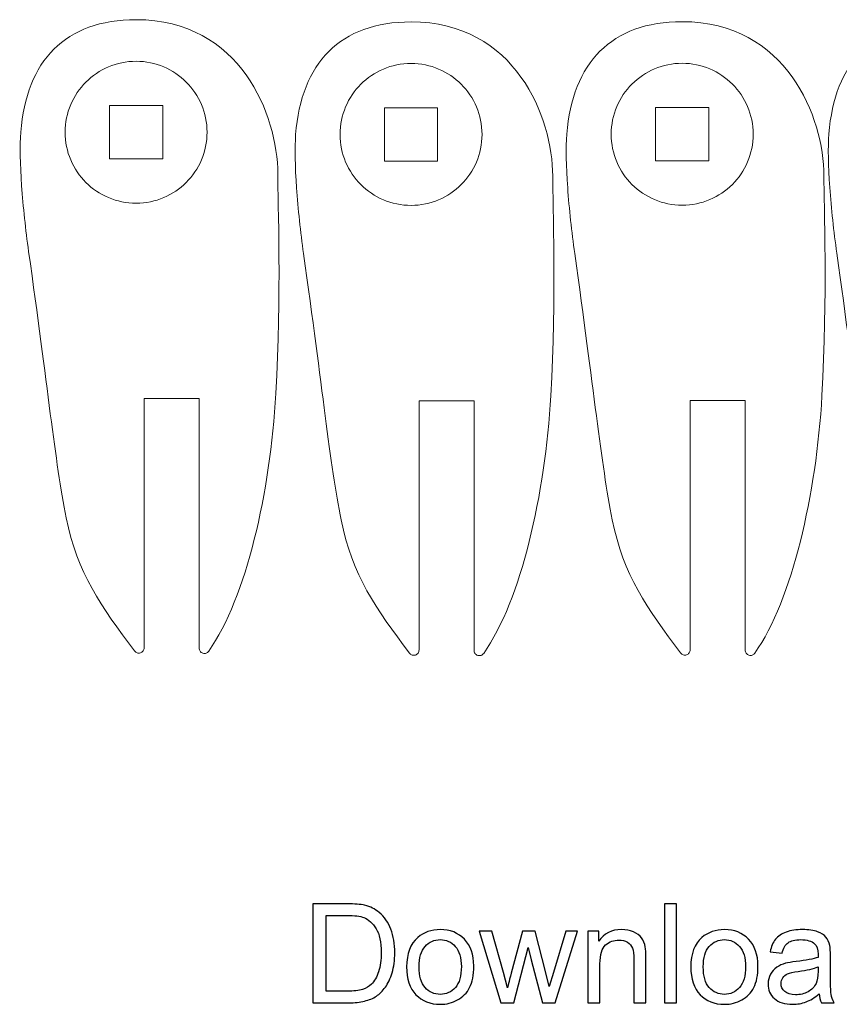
# Model space of a CAD drawing. Header units: millimetres. Extents: x -217 to 217, y -207 to 231.
# Tile 2 of 9: x -102 to -52, y -207 to -147. Entities that reach past the tile are written whole.
import ezdxf

# ---------------------------------------------------------------- set-up
doc = ezdxf.new("R2010")
doc.units = ezdxf.units.MM
doc.header["$MEASUREMENT"] = 0
doc.layers.add('Layer 1', color=7, linetype='Continuous')

msp = doc.modelspace()

# ---------------------------------------------------------------- linework, layer by layer
at = {"layer": 'Layer 1', "color": 250, "lineweight": 9}
for points, knots in [([(-90.7129, -185.7434), (-88.4133, -182.4609), (-86.9475, -176.0125), (-86.6015, -169.9544), (-86.2555, -163.8963), (-86.4848, -158.2278), (-86.4848, -156.5032), (-86.4848, -154.7016), (-87.0567, -152.3371), (-88.4279, -150.4228), (-89.7991, -148.5086), (-91.9695, -147.0449), (-95.1663, -147.0449), (-97.3409, -147.0449), (-99.0224, -147.6767), (-100.2034, -148.8548), (-101.3842, -150.0329), (-102.0645, -151.7574), (-102.2367, -153.9427), (-102.3004, -154.7521), (-102.2721, -155.922), (-102.1817, -157.2173), (-102.0912, -158.5125), (-101.9382, -159.9332), (-101.7526, -161.2442), (-100.5964, -169.408), (-100.1348, -174.1695), (-99.4505, -177.5699), (-98.7663, -180.9702), (-97.3139, -183.0111), (-95.264, -185.7337), (-95.2212, -185.7908), (-95.1635, -185.8308), (-95.1007, -185.8502), (-95.0378, -185.8694), (-94.9674, -185.8693), (-94.9001, -185.8471), (-94.8327, -185.825), (-94.7761, -185.7824), (-94.7377, -185.7291), (-94.6994, -185.6756), (-94.677, -185.6091), (-94.677, -185.5377)], [0, 0, 0, 0, 0.0714286, 0.0714286, 0.0714286, 0.1428571, 0.1428571, 0.1428571, 0.2142857, 0.2142857, 0.2142857, 0.2857143, 0.2857143, 0.2857143, 0.3571429, 0.3571429, 0.3571429, 0.4285714, 0.4285714, 0.4285714, 0.5, 0.5, 0.5, 0.5714286, 0.5714286, 0.5714286, 0.6428571, 0.6428571, 0.6428571, 0.7142857, 0.7142857, 0.7142857, 0.7857143, 0.7857143, 0.7857143, 0.8571429, 0.8571429, 0.8571429, 0.9285714, 0.9285714, 0.9285714, 1, 1, 1, 1]), ([(-73.8661, -185.878), (-71.5665, -182.5955), (-70.1007, -176.1471), (-69.7547, -170.089), (-69.4087, -164.0309), (-69.6379, -158.3624), (-69.6379, -156.6378), (-69.6379, -154.8362), (-70.2098, -152.4717), (-71.5811, -150.5575), (-72.9523, -148.6432), (-75.1227, -147.1795), (-78.3194, -147.1795), (-80.494, -147.1795), (-82.1756, -147.8113), (-83.3565, -148.9894), (-84.5374, -150.1675), (-85.2177, -151.892), (-85.3898, -154.0773), (-85.4535, -154.8867), (-85.4253, -156.0566), (-85.3348, -157.3519), (-85.2443, -158.6471), (-85.0913, -160.0678), (-84.9057, -161.3788), (-83.7496, -169.5426), (-83.2879, -174.3041), (-82.6037, -177.7045), (-81.9194, -181.1048), (-80.4671, -183.1457), (-78.4172, -185.8683), (-78.3743, -185.9254), (-78.3167, -185.9654), (-78.2538, -185.9848), (-78.191, -186.004), (-78.1205, -186.0039), (-78.0532, -185.9817), (-77.9858, -185.9596), (-77.9293, -185.917), (-77.8909, -185.8637), (-77.8525, -185.8102), (-77.8301, -185.7437), (-77.8301, -185.6723)], [0, 0, 0, 0, 0.0714286, 0.0714286, 0.0714286, 0.1428571, 0.1428571, 0.1428571, 0.2142857, 0.2142857, 0.2142857, 0.2857143, 0.2857143, 0.2857143, 0.3571429, 0.3571429, 0.3571429, 0.4285714, 0.4285714, 0.4285714, 0.5, 0.5, 0.5, 0.5714286, 0.5714286, 0.5714286, 0.6428571, 0.6428571, 0.6428571, 0.7142857, 0.7142857, 0.7142857, 0.7857143, 0.7857143, 0.7857143, 0.8571429, 0.8571429, 0.8571429, 0.9285714, 0.9285714, 0.9285714, 1, 1, 1, 1]), ([(-57.2507, -185.8661), (-54.9511, -182.5835), (-53.4853, -176.1352), (-53.1393, -170.0771), (-52.7933, -164.0189), (-53.0225, -158.3504), (-53.0225, -156.6258), (-53.0225, -154.8242), (-53.5945, -152.4597), (-54.9657, -150.5455), (-56.3369, -148.6313), (-58.5073, -147.1675), (-61.704, -147.1675), (-63.8787, -147.1675), (-65.5602, -147.7994), (-66.7412, -148.9775), (-67.922, -150.1556), (-68.6023, -151.8801), (-68.7745, -154.0654), (-68.8382, -154.8748), (-68.8099, -156.0446), (-68.7194, -157.34), (-68.629, -158.6352), (-68.476, -160.0559), (-68.2904, -161.3668), (-67.1342, -169.5307), (-66.6726, -174.2922), (-65.9883, -177.6925), (-65.3041, -181.0928), (-63.8517, -183.1337), (-61.8018, -185.8564), (-61.7589, -185.9135), (-61.7013, -185.9535), (-61.6385, -185.9728), (-61.5756, -185.9921), (-61.5052, -185.992), (-61.4379, -185.9698), (-61.3704, -185.9476), (-61.3139, -185.9051), (-61.2755, -185.8517), (-61.2371, -185.7982), (-61.2147, -185.7318), (-61.2147, -185.6603)], [0, 0, 0, 0, 0.0714286, 0.0714286, 0.0714286, 0.1428571, 0.1428571, 0.1428571, 0.2142857, 0.2142857, 0.2142857, 0.2857143, 0.2857143, 0.2857143, 0.3571429, 0.3571429, 0.3571429, 0.4285714, 0.4285714, 0.4285714, 0.5, 0.5, 0.5, 0.5714286, 0.5714286, 0.5714286, 0.6428571, 0.6428571, 0.6428571, 0.7142857, 0.7142857, 0.7142857, 0.7857143, 0.7857143, 0.7857143, 0.8571429, 0.8571429, 0.8571429, 0.9285714, 0.9285714, 0.9285714, 1, 1, 1, 1]), ([(-41.1906, -185.8472), (-38.8911, -182.5647), (-37.4252, -176.1164), (-37.0792, -170.0582), (-36.7333, -164.0001), (-36.9625, -158.3316), (-36.9625, -156.607), (-36.9625, -154.8054), (-37.5344, -152.4409), (-38.9056, -150.5267), (-40.2768, -148.6125), (-42.4472, -147.1487), (-45.644, -147.1487), (-47.8186, -147.1487), (-49.5002, -147.7805), (-50.6811, -148.9587), (-51.8619, -150.1368), (-52.5423, -151.8613), (-52.7144, -154.0466), (-52.7781, -154.856), (-52.7498, -156.0258), (-52.6594, -157.3211), (-52.5689, -158.6164), (-52.4159, -160.0371), (-52.2303, -161.348), (-51.0742, -169.5119), (-50.6125, -174.2734), (-49.9282, -177.6737), (-49.244, -181.074), (-47.7917, -183.1149), (-45.7417, -185.8376), (-45.6989, -185.8947), (-45.6413, -185.9347), (-45.5784, -185.954), (-45.5156, -185.9733), (-45.4451, -185.9732), (-45.3778, -185.951), (-45.3104, -185.9288), (-45.2538, -185.8863), (-45.2155, -185.8329), (-45.1771, -185.7794), (-45.1547, -185.713), (-45.1547, -185.6415)], [0, 0, 0, 0, 0.0714286, 0.0714286, 0.0714286, 0.1428571, 0.1428571, 0.1428571, 0.2142857, 0.2142857, 0.2142857, 0.2857143, 0.2857143, 0.2857143, 0.3571429, 0.3571429, 0.3571429, 0.4285714, 0.4285714, 0.4285714, 0.5, 0.5, 0.5, 0.5714286, 0.5714286, 0.5714286, 0.6428571, 0.6428571, 0.6428571, 0.7142857, 0.7142857, 0.7142857, 0.7857143, 0.7857143, 0.7857143, 0.8571429, 0.8571429, 0.8571429, 0.9285714, 0.9285714, 0.9285714, 1, 1, 1, 1]), ([(-95.1663, -149.5934), (-96.3673, -149.5934), (-97.4546, -150.0802), (-98.2417, -150.8673), (-99.0287, -151.6543), (-99.5155, -152.7417), (-99.5155, -153.9427), (-99.5155, -155.1438), (-99.0287, -156.2312), (-98.2417, -157.0182), (-97.4547, -157.8052), (-96.3673, -158.292), (-95.1663, -158.292), (-93.9652, -158.292), (-92.8778, -157.8052), (-92.0908, -157.0182), (-91.3038, -156.2312), (-90.817, -155.1438), (-90.817, -153.9427), (-90.817, -152.7417), (-91.3038, -151.6543), (-92.0908, -150.8673), (-92.8779, -150.0802), (-93.9652, -149.5934), (-95.1663, -149.5934)], [0, 0, 0, 0, 0.125, 0.125, 0.125, 0.25, 0.25, 0.25, 0.375, 0.375, 0.375, 0.5, 0.5, 0.5, 0.625, 0.625, 0.625, 0.75, 0.75, 0.75, 0.875, 0.875, 0.875, 1, 1, 1, 1]), ([(-78.3194, -149.7281), (-79.5205, -149.7281), (-80.6078, -150.2148), (-81.3949, -151.002), (-82.1819, -151.789), (-82.6687, -152.8763), (-82.6687, -154.0773), (-82.6687, -155.2784), (-82.1819, -156.3658), (-81.3949, -157.1528), (-80.6079, -157.9398), (-79.5205, -158.4266), (-78.3194, -158.4266), (-77.1183, -158.4266), (-76.0309, -157.9398), (-75.2439, -157.1528), (-74.4569, -156.3658), (-73.9701, -155.2784), (-73.9701, -154.0773), (-73.9701, -152.8763), (-74.4569, -151.789), (-75.2439, -151.002), (-76.031, -150.2148), (-77.1183, -149.7281), (-78.3194, -149.7281)], [0, 0, 0, 0, 0.125, 0.125, 0.125, 0.25, 0.25, 0.25, 0.375, 0.375, 0.375, 0.5, 0.5, 0.5, 0.625, 0.625, 0.625, 0.75, 0.75, 0.75, 0.875, 0.875, 0.875, 1, 1, 1, 1]), ([(-61.704, -149.7161), (-62.9051, -149.7161), (-63.9924, -150.2029), (-64.7795, -150.99), (-65.5665, -151.777), (-66.0533, -152.8643), (-66.0533, -154.0654), (-66.0533, -155.2664), (-65.5665, -156.3539), (-64.7795, -157.1409), (-63.9925, -157.9279), (-62.9051, -158.4147), (-61.704, -158.4147), (-60.503, -158.4147), (-59.4156, -157.9279), (-58.6286, -157.1409), (-57.8415, -156.3539), (-57.3548, -155.2664), (-57.3548, -154.0654), (-57.3548, -152.8643), (-57.8415, -151.777), (-58.6286, -150.99), (-59.4157, -150.2029), (-60.503, -149.7161), (-61.704, -149.7161)], [0, 0, 0, 0, 0.125, 0.125, 0.125, 0.25, 0.25, 0.25, 0.375, 0.375, 0.375, 0.5, 0.5, 0.5, 0.625, 0.625, 0.625, 0.75, 0.75, 0.75, 0.875, 0.875, 0.875, 1, 1, 1, 1]), ([(-96.7972, -152.3117), (-96.7972, -152.3117), (-95.1663, -152.3117), (-95.1663, -152.3117), (-95.1663, -152.3117), (-93.5353, -152.3117), (-93.5353, -152.3117), (-93.5353, -152.3117), (-93.5353, -153.9427), (-93.5353, -153.9427), (-93.5353, -153.9427), (-93.5353, -155.5737), (-93.5353, -155.5737), (-93.5353, -155.5737), (-95.1663, -155.5737), (-95.1663, -155.5737), (-95.1663, -155.5737), (-96.7972, -155.5737), (-96.7972, -155.5737), (-96.7972, -155.5737), (-96.7972, -153.9427), (-96.7972, -153.9427), (-96.7972, -153.9427), (-96.7972, -152.3117), (-96.7972, -152.3117)], [0, 0, 0, 0, 0.125, 0.125, 0.125, 0.25, 0.25, 0.25, 0.375, 0.375, 0.375, 0.5, 0.5, 0.5, 0.625, 0.625, 0.625, 0.75, 0.75, 0.75, 0.875, 0.875, 0.875, 1, 1, 1, 1]), ([(-79.9504, -152.4464), (-79.9504, -152.4464), (-78.3194, -152.4464), (-78.3194, -152.4464), (-78.3194, -152.4464), (-76.6884, -152.4464), (-76.6884, -152.4464), (-76.6884, -152.4464), (-76.6884, -154.0773), (-76.6884, -154.0773), (-76.6884, -154.0773), (-76.6884, -155.7083), (-76.6884, -155.7083), (-76.6884, -155.7083), (-78.3194, -155.7083), (-78.3194, -155.7083), (-78.3194, -155.7083), (-79.9504, -155.7083), (-79.9504, -155.7083), (-79.9504, -155.7083), (-79.9504, -154.0773), (-79.9504, -154.0773), (-79.9504, -154.0773), (-79.9504, -152.4464), (-79.9504, -152.4464)], [0, 0, 0, 0, 0.125, 0.125, 0.125, 0.25, 0.25, 0.25, 0.375, 0.375, 0.375, 0.5, 0.5, 0.5, 0.625, 0.625, 0.625, 0.75, 0.75, 0.75, 0.875, 0.875, 0.875, 1, 1, 1, 1]), ([(-63.335, -152.4344), (-63.335, -152.4344), (-61.704, -152.4344), (-61.704, -152.4344), (-61.704, -152.4344), (-60.0731, -152.4344), (-60.0731, -152.4344), (-60.0731, -152.4344), (-60.0731, -154.0654), (-60.0731, -154.0654), (-60.0731, -154.0654), (-60.0731, -155.6964), (-60.0731, -155.6964), (-60.0731, -155.6964), (-61.704, -155.6964), (-61.704, -155.6964), (-61.704, -155.6964), (-63.335, -155.6964), (-63.335, -155.6964), (-63.335, -155.6964), (-63.335, -154.0654), (-63.335, -154.0654), (-63.335, -154.0654), (-63.335, -152.4344), (-63.335, -152.4344)], [0, 0, 0, 0, 0.125, 0.125, 0.125, 0.25, 0.25, 0.25, 0.375, 0.375, 0.375, 0.5, 0.5, 0.5, 0.625, 0.625, 0.625, 0.75, 0.75, 0.75, 0.875, 0.875, 0.875, 1, 1, 1, 1]), ([(-94.677, -185.5377), (-94.677, -185.5377), (-94.677, -170.2611), (-94.677, -170.2611), (-94.677, -170.2611), (-91.3063, -170.2611), (-91.3063, -170.2611), (-91.3063, -170.2611), (-91.3063, -185.5561), (-91.3063, -185.5561)], [0, 0, 0, 0, 0.3333333, 0.3333333, 0.3333333, 0.6666667, 0.6666667, 0.6666667, 1, 1, 1, 1]), ([(-77.8301, -185.6723), (-77.8301, -185.6723), (-77.8301, -170.3958), (-77.8301, -170.3958), (-77.8301, -170.3958), (-74.4594, -170.3958), (-74.4594, -170.3958), (-74.4594, -170.3958), (-74.4594, -185.6907), (-74.4594, -185.6907)], [0, 0, 0, 0, 0.3333333, 0.3333333, 0.3333333, 0.6666667, 0.6666667, 0.6666667, 1, 1, 1, 1]), ([(-61.2147, -185.6603), (-61.2147, -185.6603), (-61.2147, -170.3838), (-61.2147, -170.3838), (-61.2147, -170.3838), (-57.844, -170.3838), (-57.844, -170.3838), (-57.844, -170.3838), (-57.844, -185.6787), (-57.844, -185.6787)], [0, 0, 0, 0, 0.3333333, 0.3333333, 0.3333333, 0.6666667, 0.6666667, 0.6666667, 1, 1, 1, 1]), ([(-91.3063, -185.5561), (-91.3063, -185.6276), (-91.2833, -185.6958), (-91.244, -185.7496), (-91.2047, -185.8034), (-91.1471, -185.8455), (-91.0781, -185.8673), (-91.0092, -185.889), (-90.9385, -185.8876), (-90.8749, -185.8661), (-90.8113, -185.8445), (-90.7538, -185.8017), (-90.7129, -185.7434)], [0, 0, 0, 0, 0.25, 0.25, 0.25, 0.5, 0.5, 0.5, 0.75, 0.75, 0.75, 1, 1, 1, 1]), ([(-74.4594, -185.6907), (-74.4594, -185.7622), (-74.4365, -185.8304), (-74.3971, -185.8842), (-74.3579, -185.938), (-74.3002, -185.9801), (-74.2313, -186.0019), (-74.1624, -186.0236), (-74.0917, -186.0222), (-74.0281, -186.0007), (-73.9645, -185.9791), (-73.9069, -185.9363), (-73.8661, -185.878)], [0, 0, 0, 0, 0.25, 0.25, 0.25, 0.5, 0.5, 0.5, 0.75, 0.75, 0.75, 1, 1, 1, 1]), ([(-57.844, -185.6787), (-57.844, -185.7503), (-57.8211, -185.8184), (-57.7817, -185.8723), (-57.7425, -185.9261), (-57.6849, -185.9682), (-57.6159, -185.9899), (-57.547, -186.0116), (-57.4763, -186.0102), (-57.4127, -185.9887), (-57.3491, -185.9672), (-57.2916, -185.9243), (-57.2507, -185.8661)], [0, 0, 0, 0, 0.25, 0.25, 0.25, 0.5, 0.5, 0.5, 0.75, 0.75, 0.75, 1, 1, 1, 1])]:
    msp.add_open_spline(points, degree=3, knots=knots, dxfattribs=at)
at = {"layer": 'Layer 1', "color": 250}
for points, knots in [([(-84.3303, -207.2944), (-84.3303, -207.2944), (-84.3303, -201.2322), (-84.3303, -201.2322), (-84.3303, -201.2322), (-82.2418, -201.2322), (-82.2418, -201.2322), (-81.7705, -201.2322), (-81.4107, -201.2605), (-81.1623, -201.3183), (-80.8152, -201.3988), (-80.5188, -201.5441), (-80.2733, -201.7529), (-79.953, -202.0239), (-79.7145, -202.3682), (-79.5565, -202.7887), (-79.397, -203.2092), (-79.318, -203.6904), (-79.318, -204.2309), (-79.318, -204.6909), (-79.3716, -205.0987), (-79.4788, -205.4543), (-79.5861, -205.8099), (-79.7244, -206.1048), (-79.8923, -206.3377), (-80.0616, -206.5705), (-80.2451, -206.7539), (-80.4455, -206.8866), (-80.6444, -207.0206), (-80.8857, -207.1222), (-81.168, -207.1914), (-81.4516, -207.2605), (-81.7761, -207.2944), (-82.143, -207.2944), (-82.143, -207.2944), (-84.3303, -207.2944), (-84.3303, -207.2944)], [0, 0, 0, 0, 0.0833333, 0.0833333, 0.0833333, 0.1666667, 0.1666667, 0.1666667, 0.25, 0.25, 0.25, 0.3333333, 0.3333333, 0.3333333, 0.4166667, 0.4166667, 0.4166667, 0.5, 0.5, 0.5, 0.5833333, 0.5833333, 0.5833333, 0.6666667, 0.6666667, 0.6666667, 0.75, 0.75, 0.75, 0.8333333, 0.8333333, 0.8333333, 0.9166667, 0.9166667, 0.9166667, 1, 1, 1, 1]), ([(-62.7937, -207.2944), (-62.7937, -207.2944), (-62.7937, -201.2322), (-62.7937, -201.2322), (-62.7937, -201.2322), (-62.0487, -201.2322), (-62.0487, -201.2322), (-62.0487, -201.2322), (-62.0487, -207.2944), (-62.0487, -207.2944), (-62.0487, -207.2944), (-62.7937, -207.2944), (-62.7937, -207.2944)], [0, 0, 0, 0, 0.25, 0.25, 0.25, 0.5, 0.5, 0.5, 0.75, 0.75, 0.75, 1, 1, 1, 1]), ([(-83.5259, -206.5832), (-83.5259, -206.5832), (-82.2333, -206.5832), (-82.2333, -206.5832), (-81.834, -206.5832), (-81.5207, -206.5465), (-81.2935, -206.4717), (-81.0664, -206.3969), (-80.8857, -206.2925), (-80.7503, -206.157), (-80.5612, -205.9665), (-80.413, -205.7097), (-80.3072, -205.388), (-80.2013, -205.0662), (-80.1477, -204.6768), (-80.1477, -204.2182), (-80.1477, -203.5832), (-80.2521, -203.0949), (-80.4596, -202.7534), (-80.667, -202.4119), (-80.9196, -202.1833), (-81.2173, -202.0676), (-81.4318, -201.9844), (-81.7776, -201.9434), (-82.2545, -201.9434), (-82.2545, -201.9434), (-83.5259, -201.9434), (-83.5259, -201.9434), (-83.5259, -201.9434), (-83.5259, -206.5832), (-83.5259, -206.5832)], [0, 0, 0, 0, 0.1, 0.1, 0.1, 0.2, 0.2, 0.2, 0.3, 0.3, 0.3, 0.4, 0.4, 0.4, 0.5, 0.5, 0.5, 0.6, 0.6, 0.6, 0.7, 0.7, 0.7, 0.8, 0.8, 0.8, 0.9, 0.9, 0.9, 1, 1, 1, 1]), ([(-78.5884, -205.0973), (-78.5884, -204.2859), (-78.3626, -203.6848), (-77.9097, -203.2939), (-77.5329, -202.9693), (-77.0714, -202.807), (-76.5282, -202.807), (-75.9256, -202.807), (-75.4317, -203.0046), (-75.0479, -203.3997), (-74.6655, -203.7934), (-74.4736, -204.3395), (-74.4736, -205.0352), (-74.4736, -205.5996), (-74.5582, -206.0427), (-74.7276, -206.3659), (-74.8969, -206.689), (-75.1439, -206.9402), (-75.4684, -207.1194), (-75.7916, -207.2986), (-76.1458, -207.3875), (-76.5282, -207.3875), (-77.1434, -207.3875), (-77.6401, -207.1914), (-78.0197, -206.7977), (-78.3993, -206.404), (-78.5884, -205.8367), (-78.5884, -205.0973)], [0, 0, 0, 0, 0.1111111, 0.1111111, 0.1111111, 0.2222222, 0.2222222, 0.2222222, 0.3333333, 0.3333333, 0.3333333, 0.4444444, 0.4444444, 0.4444444, 0.5555556, 0.5555556, 0.5555556, 0.6666667, 0.6666667, 0.6666667, 0.7777778, 0.7777778, 0.7777778, 0.8888889, 0.8888889, 0.8888889, 1, 1, 1, 1]), ([(-72.8099, -207.2944), (-72.8099, -207.2944), (-74.1377, -202.9002), (-74.1377, -202.9002), (-74.1377, -202.9002), (-73.3588, -202.9002), (-73.3588, -202.9002), (-73.3588, -202.9002), (-72.6575, -205.436), (-72.6575, -205.436), (-72.6575, -205.436), (-72.4091, -206.38), (-72.4091, -206.38), (-72.3992, -206.3334), (-72.323, -206.0315), (-72.1819, -205.4741), (-72.1819, -205.4741), (-71.4862, -202.9002), (-71.4862, -202.9002), (-71.4862, -202.9002), (-70.7228, -202.9002), (-70.7228, -202.9002), (-70.7228, -202.9002), (-70.061, -205.4515), (-70.061, -205.4515), (-70.061, -205.4515), (-69.8451, -206.2883), (-69.8451, -206.2883), (-69.8451, -206.2883), (-69.5925, -205.4402), (-69.5925, -205.4402), (-69.5925, -205.4402), (-68.8333, -202.9002), (-68.8333, -202.9002), (-68.8333, -202.9002), (-68.1094, -202.9002), (-68.1094, -202.9002), (-68.1094, -202.9002), (-69.4881, -207.2944), (-69.4881, -207.2944), (-69.4881, -207.2944), (-70.2586, -207.2944), (-70.2586, -207.2944), (-70.2586, -207.2944), (-70.9557, -204.6655), (-70.9557, -204.6655), (-70.9557, -204.6655), (-71.1321, -203.9134), (-71.1321, -203.9134), (-71.1321, -203.9134), (-72.0211, -207.2944), (-72.0211, -207.2944), (-72.0211, -207.2944), (-72.8099, -207.2944), (-72.8099, -207.2944)], [0, 0, 0, 0, 0.0555556, 0.0555556, 0.0555556, 0.1111111, 0.1111111, 0.1111111, 0.1666667, 0.1666667, 0.1666667, 0.2222222, 0.2222222, 0.2222222, 0.2777778, 0.2777778, 0.2777778, 0.3333333, 0.3333333, 0.3333333, 0.3888889, 0.3888889, 0.3888889, 0.4444444, 0.4444444, 0.4444444, 0.5, 0.5, 0.5, 0.5555556, 0.5555556, 0.5555556, 0.6111111, 0.6111111, 0.6111111, 0.6666667, 0.6666667, 0.6666667, 0.7222222, 0.7222222, 0.7222222, 0.7777778, 0.7777778, 0.7777778, 0.8333333, 0.8333333, 0.8333333, 0.8888889, 0.8888889, 0.8888889, 0.9444444, 0.9444444, 0.9444444, 1, 1, 1, 1]), ([(-67.4857, -207.2944), (-67.4857, -207.2944), (-67.4857, -202.9002), (-67.4857, -202.9002), (-67.4857, -202.9002), (-66.8168, -202.9002), (-66.8168, -202.9002), (-66.8168, -202.9002), (-66.8168, -203.5239), (-66.8168, -203.5239), (-66.4951, -203.0455), (-66.0294, -202.807), (-65.4212, -202.807), (-65.1559, -202.807), (-64.9132, -202.855), (-64.6917, -202.9496), (-64.4701, -203.0441), (-64.3036, -203.1697), (-64.1936, -203.3235), (-64.0835, -203.4773), (-64.0059, -203.6608), (-63.9621, -203.8724), (-63.9353, -204.0107), (-63.9212, -204.252), (-63.9212, -204.5963), (-63.9212, -204.5963), (-63.9212, -207.2944), (-63.9212, -207.2944), (-63.9212, -207.2944), (-64.6663, -207.2944), (-64.6663, -207.2944), (-64.6663, -207.2944), (-64.6663, -204.6246), (-64.6663, -204.6246), (-64.6663, -204.3212), (-64.6945, -204.094), (-64.7524, -203.9444), (-64.8102, -203.7948), (-64.9132, -203.6749), (-65.06, -203.5846), (-65.2067, -203.4957), (-65.3803, -203.4505), (-65.5779, -203.4505), (-65.894, -203.4505), (-66.1663, -203.5507), (-66.3963, -203.7525), (-66.6263, -203.9529), (-66.7406, -204.3353), (-66.7406, -204.8969), (-66.7406, -204.8969), (-66.7406, -207.2944), (-66.7406, -207.2944), (-66.7406, -207.2944), (-67.4857, -207.2944), (-67.4857, -207.2944)], [0, 0, 0, 0, 0.0555556, 0.0555556, 0.0555556, 0.1111111, 0.1111111, 0.1111111, 0.1666667, 0.1666667, 0.1666667, 0.2222222, 0.2222222, 0.2222222, 0.2777778, 0.2777778, 0.2777778, 0.3333333, 0.3333333, 0.3333333, 0.3888889, 0.3888889, 0.3888889, 0.4444444, 0.4444444, 0.4444444, 0.5, 0.5, 0.5, 0.5555556, 0.5555556, 0.5555556, 0.6111111, 0.6111111, 0.6111111, 0.6666667, 0.6666667, 0.6666667, 0.7222222, 0.7222222, 0.7222222, 0.7777778, 0.7777778, 0.7777778, 0.8333333, 0.8333333, 0.8333333, 0.8888889, 0.8888889, 0.8888889, 0.9444444, 0.9444444, 0.9444444, 1, 1, 1, 1]), ([(-61.1752, -205.0973), (-61.1752, -204.2859), (-60.9494, -203.6848), (-60.4965, -203.2939), (-60.1197, -202.9693), (-59.6582, -202.807), (-59.115, -202.807), (-58.5124, -202.807), (-58.0185, -203.0046), (-57.6347, -203.3997), (-57.2523, -203.7934), (-57.0604, -204.3395), (-57.0604, -205.0352), (-57.0604, -205.5996), (-57.145, -206.0427), (-57.3144, -206.3659), (-57.4837, -206.689), (-57.7307, -206.9402), (-58.0552, -207.1194), (-58.3784, -207.2986), (-58.7326, -207.3875), (-59.115, -207.3875), (-59.7302, -207.3875), (-60.2269, -207.1914), (-60.6065, -206.7977), (-60.9861, -206.404), (-61.1752, -205.8367), (-61.1752, -205.0973)], [0, 0, 0, 0, 0.1111111, 0.1111111, 0.1111111, 0.2222222, 0.2222222, 0.2222222, 0.3333333, 0.3333333, 0.3333333, 0.4444444, 0.4444444, 0.4444444, 0.5555556, 0.5555556, 0.5555556, 0.6666667, 0.6666667, 0.6666667, 0.7777778, 0.7777778, 0.7777778, 0.8888889, 0.8888889, 0.8888889, 1, 1, 1, 1]), ([(-53.3167, -206.7441), (-53.5933, -206.9797), (-53.86, -207.1448), (-54.1154, -207.2422), (-54.3708, -207.3396), (-54.6445, -207.3875), (-54.9381, -207.3875), (-55.4207, -207.3875), (-55.7918, -207.2704), (-56.0514, -207.0348), (-56.3111, -206.8005), (-56.4409, -206.4999), (-56.4409, -206.1345), (-56.4409, -205.92), (-56.3915, -205.7238), (-56.2941, -205.546), (-56.1954, -205.3682), (-56.067, -205.2271), (-55.9089, -205.1199), (-55.7495, -205.0126), (-55.5717, -204.9308), (-55.3727, -204.8757), (-55.2259, -204.8376), (-55.0044, -204.801), (-54.7095, -204.7643), (-54.1083, -204.6937), (-53.6638, -204.6076), (-53.3802, -204.5089), (-53.3774, -204.4073), (-53.376, -204.3423), (-53.376, -204.3155), (-53.376, -204.0136), (-53.4465, -203.8005), (-53.5876, -203.6763), (-53.7781, -203.5084), (-54.0618, -203.4251), (-54.4371, -203.4251), (-54.7885, -203.4251), (-55.0481, -203.4872), (-55.2146, -203.61), (-55.3826, -203.7327), (-55.5053, -203.9501), (-55.5858, -204.2633), (-55.5858, -204.2633), (-56.3139, -204.1617), (-56.3139, -204.1617), (-56.2476, -203.8499), (-56.1389, -203.5973), (-55.9865, -203.4054), (-55.8341, -203.2135), (-55.614, -203.0667), (-55.3261, -202.9623), (-55.0397, -202.8593), (-54.7052, -202.807), (-54.327, -202.807), (-53.9517, -202.807), (-53.6455, -202.8508), (-53.4098, -202.9397), (-53.1756, -203.0286), (-53.002, -203.1387), (-52.8919, -203.2727), (-52.7819, -203.4068), (-52.7043, -203.5761), (-52.6591, -203.7807), (-52.6351, -203.9077), (-52.6224, -204.1363), (-52.6224, -204.4651), (-52.6224, -204.4651), (-52.6224, -205.4529), (-52.6224, -205.4529), (-52.6224, -206.1429), (-52.6069, -206.579), (-52.5759, -206.7638), (-52.5462, -206.9487), (-52.4841, -207.1251), (-52.3938, -207.2944), (-52.3938, -207.2944), (-53.1728, -207.2944), (-53.1728, -207.2944), (-53.2475, -207.1378), (-53.2955, -206.9543), (-53.3167, -206.7441)], [0, 0, 0, 0, 0.037037, 0.037037, 0.037037, 0.0740741, 0.0740741, 0.0740741, 0.1111111, 0.1111111, 0.1111111, 0.1481481, 0.1481481, 0.1481481, 0.1851852, 0.1851852, 0.1851852, 0.2222222, 0.2222222, 0.2222222, 0.2592593, 0.2592593, 0.2592593, 0.2962963, 0.2962963, 0.2962963, 0.3333333, 0.3333333, 0.3333333, 0.3703704, 0.3703704, 0.3703704, 0.4074074, 0.4074074, 0.4074074, 0.4444444, 0.4444444, 0.4444444, 0.4814815, 0.4814815, 0.4814815, 0.5185185, 0.5185185, 0.5185185, 0.5555556, 0.5555556, 0.5555556, 0.5925926, 0.5925926, 0.5925926, 0.6296296, 0.6296296, 0.6296296, 0.6666667, 0.6666667, 0.6666667, 0.7037037, 0.7037037, 0.7037037, 0.7407407, 0.7407407, 0.7407407, 0.7777778, 0.7777778, 0.7777778, 0.8148148, 0.8148148, 0.8148148, 0.8518519, 0.8518519, 0.8518519, 0.8888889, 0.8888889, 0.8888889, 0.9259259, 0.9259259, 0.9259259, 0.962963, 0.962963, 0.962963, 1, 1, 1, 1]), ([(-77.8264, -205.0987), (-77.8264, -205.6603), (-77.7036, -206.0808), (-77.4581, -206.3588), (-77.2111, -206.6382), (-76.9021, -206.7779), (-76.5282, -206.7779), (-76.1585, -206.7779), (-75.8508, -206.6382), (-75.6039, -206.3574), (-75.3584, -206.0766), (-75.2356, -205.649), (-75.2356, -205.0747), (-75.2356, -204.5328), (-75.3598, -204.1222), (-75.6067, -203.8442), (-75.8537, -203.5648), (-76.1613, -203.4251), (-76.5282, -203.4251), (-76.9021, -203.4251), (-77.2111, -203.5634), (-77.4581, -203.8414), (-77.7036, -204.1194), (-77.8264, -204.5385), (-77.8264, -205.0987)], [0, 0, 0, 0, 0.125, 0.125, 0.125, 0.25, 0.25, 0.25, 0.375, 0.375, 0.375, 0.5, 0.5, 0.5, 0.625, 0.625, 0.625, 0.75, 0.75, 0.75, 0.875, 0.875, 0.875, 1, 1, 1, 1]), ([(-60.4132, -205.0987), (-60.4132, -205.6603), (-60.2904, -206.0808), (-60.0449, -206.3588), (-59.7979, -206.6382), (-59.4889, -206.7779), (-59.115, -206.7779), (-58.7453, -206.7779), (-58.4376, -206.6382), (-58.1907, -206.3574), (-57.9452, -206.0766), (-57.8224, -205.649), (-57.8224, -205.0747), (-57.8224, -204.5328), (-57.9466, -204.1222), (-58.1935, -203.8442), (-58.4405, -203.5648), (-58.7481, -203.4251), (-59.115, -203.4251), (-59.4889, -203.4251), (-59.7979, -203.5634), (-60.0449, -203.8414), (-60.2904, -204.1194), (-60.4132, -204.5385), (-60.4132, -205.0987)], [0, 0, 0, 0, 0.125, 0.125, 0.125, 0.25, 0.25, 0.25, 0.375, 0.375, 0.375, 0.5, 0.5, 0.5, 0.625, 0.625, 0.625, 0.75, 0.75, 0.75, 0.875, 0.875, 0.875, 1, 1, 1, 1]), ([(-53.376, -205.0931), (-53.6469, -205.2031), (-54.0533, -205.2963), (-54.5952, -205.3725), (-54.9028, -205.4162), (-55.1201, -205.4656), (-55.2471, -205.5206), (-55.3741, -205.5757), (-55.4715, -205.6561), (-55.5406, -205.7605), (-55.6098, -205.8663), (-55.645, -205.9835), (-55.645, -206.1133), (-55.645, -206.3094), (-55.5702, -206.4745), (-55.4193, -206.6058), (-55.2683, -206.737), (-55.0481, -206.8033), (-54.7588, -206.8033), (-54.4724, -206.8033), (-54.217, -206.7412), (-53.9926, -206.6157), (-53.7697, -206.4915), (-53.6046, -206.3207), (-53.5001, -206.1048), (-53.4197, -205.9369), (-53.3802, -205.69), (-53.3802, -205.364), (-53.3802, -205.364), (-53.376, -205.0931), (-53.376, -205.0931)], [0, 0, 0, 0, 0.1, 0.1, 0.1, 0.2, 0.2, 0.2, 0.3, 0.3, 0.3, 0.4, 0.4, 0.4, 0.5, 0.5, 0.5, 0.6, 0.6, 0.6, 0.7, 0.7, 0.7, 0.8, 0.8, 0.8, 0.9, 0.9, 0.9, 1, 1, 1, 1])]:
    msp.add_open_spline(points, degree=3, knots=knots, dxfattribs=at)

doc.saveas('drawing.dxf')
